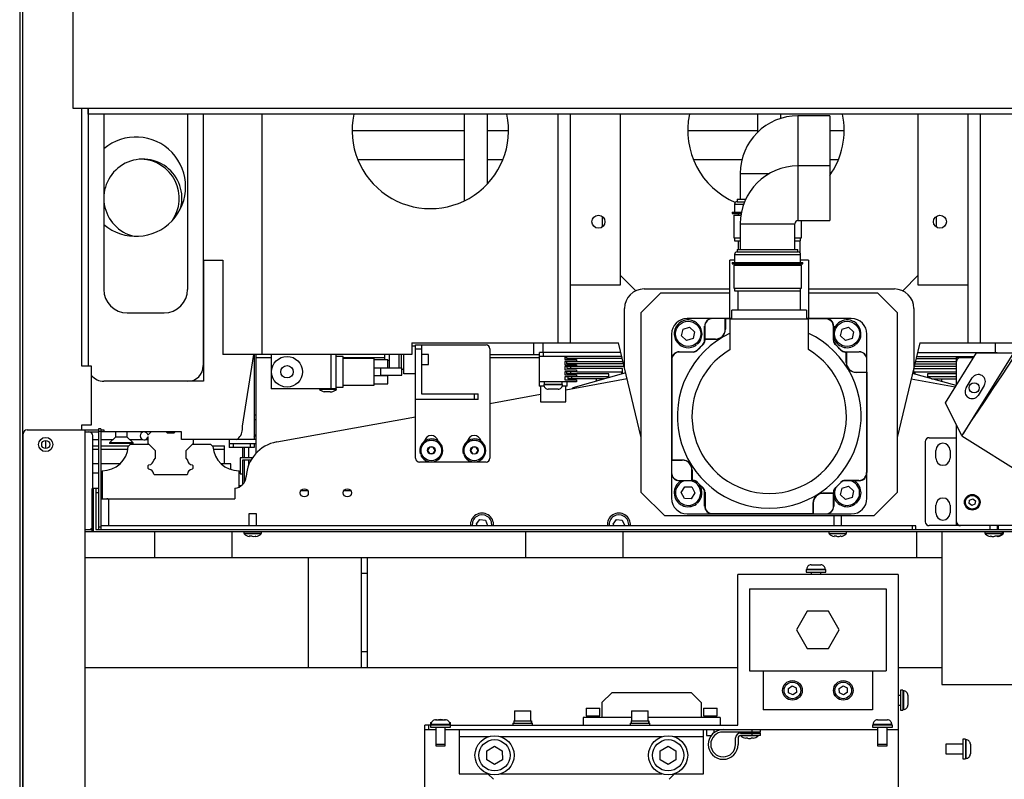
# Model space of a CAD drawing. Header units: inches. Extents: x -15.4 to 39.6, y -30.8 to 39.2.
# Tile 5 of 7: x -15.1 to 4.8, y 6.6 to 21.9. Entities that reach past the tile are written whole.
import ezdxf

# ---------------------------------------------------------------- set-up
doc = ezdxf.new("R2010")
doc.units = ezdxf.units.IN
doc.header["$MEASUREMENT"] = 0

msp = doc.modelspace()

# ---------------------------------------------------------------- linework, layer by layer
at = {"color": 7, "linetype": 'Continuous', "lineweight": 25}
for p, q in [((-15, -24.394), (-15, 35.579)), ((-15.063, 24), (-15.063, -24)), ((-13.994, 23.906), (-13.994, 20.106)), ((-13.994, 20.106), (8.317, 20.106)), ((-13.811, 14.906), (-13.811, 20.106)), ((-13.685, 20.106), (-13.685, 14.919)), ((-13.681, 19.983), (-13.681, 20.106)), ((8.235, 19.983), (-13.681, 19.983)), ((-13.37, 19.983), (-13.37, 16.454)), ((-11.681, 16.454), (-11.681, 19.983)), ((-11.366, 19.983), (-11.366, 14.919)), ((-10.185, 19.983), (-10.185, 15.14)), ((-6.114, 19.983), (-6.114, 18.238)), ((-5.642, 18.585), (-5.642, 19.983)), ((-4.222, 15.379), (-4.222, 19.983)), ((-3.972, 15.379), (-3.972, 19.983)), ((-2.972, 19.983), (-2.972, 16.541)), ((-0.209, 19.983), (-0.209, 19.616)), ((0.264, 19.899), (0.264, 19.983)), ((1.245, 19.951), (0.607, 19.951)), ((0.607, 19.951), (0.607, 17.84)), ((1.245, 19.951), (1.245, 17.84)), ((3.028, 16.541), (3.028, 19.983)), ((4.028, 19.983), (4.028, 15.379)), ((4.278, 19.983), (4.278, 15.379)), ((-8.37, 19.657), (-6.114, 19.657)), ((-5.642, 19.657), (-5.22, 19.657)), ((-1.614, 19.657), (-0.209, 19.657)), ((1.245, 19.657), (1.535, 19.657)), ((-6.114, 19.067), (-8.255, 19.067)), ((-5.335, 19.067), (-5.642, 19.067)), ((-0.521, 19.067), (-1.499, 19.067)), ((1.421, 19.067), (1.245, 19.067)), ((1.245, 18.94), (0.607, 18.94)), ((-0.555, 18.789), (-0.555, 18.27)), ((-0.555, 18.789), (0.036, 18.789)), ((-0.617, 18.27), (-0.617, 18.22)), ((-0.617, 18.27), (-0.445, 18.27)), ((-0.67, 18.17), (-0.67, 18.01)), ((-0.67, 18.17), (-0.486, 18.17)), ((-0.62, 18.22), (-0.467, 18.22)), ((-3.332, 17.713), (-3.332, 17.923)), ((-0.716, 18.01), (-0.716, 17.98)), ((-0.716, 18.01), (-0.531, 18.01)), ((-0.716, 17.98), (-0.537, 17.98)), ((-0.686, 17.952), (-0.686, 17.494)), ((-0.686, 17.952), (-0.541, 17.952)), ((-0.599, 17.98), (-0.599, 17.952)), ((3.387, 17.923), (3.387, 17.713)), ((-0.555, 17.778), (-0.555, 17.258)), ((-0.555, 17.778), (0.545, 17.778)), ((0.545, 17.258), (0.545, 17.778)), ((0.607, 17.84), (1.245, 17.84)), ((0.677, 17.494), (0.677, 17.84)), ((-0.686, 17.494), (-0.555, 17.494)), ((-0.67, 17.494), (-0.67, 17.435)), ((0.545, 17.494), (0.677, 17.494)), ((0.66, 17.435), (0.66, 17.494)), ((-0.67, 17.435), (-0.555, 17.435)), ((-0.617, 17.258), (-0.617, 17.208)), ((-0.617, 17.258), (0.607, 17.258)), ((-0.597, 17.435), (-0.597, 17.258)), ((0.545, 17.435), (0.66, 17.435)), ((0.607, 17.208), (0.607, 17.258)), ((0.653, 17.185), (0.653, 17.435)), ((-0.67, 17.158), (-0.67, 16.998)), ((-0.67, 17.158), (0.66, 17.158)), ((-0.62, 17.208), (0.61, 17.208)), ((0.66, 16.998), (0.66, 17.158)), ((-11.366, 17.045), (-10.972, 17.045)), ((-11.362, 17.045), (-11.362, 14.604)), ((-10.972, 17.045), (-10.972, 15.14)), ((-0.67, 17.046), (-0.764, 17.046)), ((-0.764, 15.869), (-0.764, 17.046)), ((-0.716, 16.998), (-0.716, 16.968)), ((-0.716, 16.998), (0.707, 16.998)), ((-0.716, 16.968), (0.707, 16.968)), ((-0.686, 16.94), (-0.686, 16.482)), ((-0.686, 16.94), (0.677, 16.94)), ((-0.599, 16.968), (-0.599, 16.94)), ((0.59, 16.94), (0.59, 16.968)), ((0.819, 17.046), (0.66, 17.046)), ((0.677, 16.482), (0.677, 16.94)), ((0.707, 16.968), (0.707, 16.998)), ((0.819, 17.046), (0.819, 15.869)), ((-2.66, 16.425), (-2.972, 16.738)), ((3.028, 16.738), (2.715, 16.425)), ((-2.972, 16.541), (-3.972, 16.541)), ((-2.492, 16.463), (-0.764, 16.463)), ((-0.686, 16.482), (0.677, 16.482)), ((-0.67, 16.482), (-0.67, 16.423)), ((0.66, 16.423), (0.66, 16.482)), ((0.819, 16.463), (2.547, 16.463)), ((4.028, 16.541), (3.028, 16.541)), ((-2.551, 15.988), (-2.153, 16.386)), ((-2.153, 16.386), (-0.764, 16.386)), ((-0.67, 16.423), (0.66, 16.423)), ((-0.601, 16.423), (-0.601, 16.034)), ((0.656, 16.034), (0.656, 16.423)), ((0.819, 16.386), (2.208, 16.386)), ((2.208, 16.386), (2.606, 15.988)), ((-2.886, 14.87), (-2.886, 16.069)), ((2.941, 16.069), (2.941, 14.87)), ((-12.898, 15.982), (-12.154, 15.982)), ((-2.551, 12.367), (-2.551, 15.988)), ((-1.121, 15.867), (-1.626, 15.867)), ((-1.112, 15.866), (-1.114, 15.869)), ((-0.722, 15.869), (-1.114, 15.869)), ((-0.858, 15.866), (-1.112, 15.866)), ((-0.854, 15.862), (-0.858, 15.866)), ((-0.858, 15.652), (-0.858, 15.866)), ((-0.722, 15.862), (-0.854, 15.862)), ((-0.854, 15.862), (-0.854, 15.652)), ((-0.76, 15.861), (0.815, 15.861)), ((-0.76, 15.241), (-0.76, 15.861)), ((0.778, 16.034), (-0.722, 16.034)), ((-0.722, 15.861), (-0.722, 16.034)), ((0.778, 16.034), (0.778, 15.861)), ((1.169, 15.869), (0.778, 15.869)), ((1.163, 15.862), (0.778, 15.862)), ((0.815, 15.861), (0.815, 15.241)), ((1.169, 15.869), (1.163, 15.862)), ((1.681, 15.867), (1.176, 15.867)), ((2.606, 15.988), (2.606, 12.367)), ((-1.705, 15.654), (-1.574, 15.693)), ((-1.574, 15.693), (-1.474, 15.599)), ((-1.272, 15.711), (-1.269, 15.709)), ((-1.272, 15.431), (-1.272, 15.711)), ((-1.269, 15.709), (-1.269, 15.455)), ((1.321, 15.705), (1.327, 15.711)), ((1.321, 15.429), (1.321, 15.705)), ((1.327, 15.711), (1.327, 15.431)), ((1.496, 15.654), (1.627, 15.693)), ((1.627, 15.693), (1.727, 15.599)), ((-1.94, 15.554), (-1.94, 15.049)), ((-1.736, 15.52), (-1.705, 15.654)), ((-1.637, 15.427), (-1.736, 15.52)), ((-1.506, 15.466), (-1.637, 15.427)), ((-1.474, 15.599), (-1.506, 15.466)), ((-0.854, 15.652), (-0.858, 15.652)), ((1.465, 15.52), (1.496, 15.654)), ((1.565, 15.427), (1.465, 15.52)), ((1.696, 15.466), (1.565, 15.427)), ((1.727, 15.599), (1.696, 15.466)), ((1.995, 15.049), (1.995, 15.554)), ((-7.165, 15.379), (-3.007, 15.379)), ((-7.165, 15.379), (-7.165, 15.14)), ((-7.091, 15.308), (-7.165, 15.308)), ((-7.091, 13.054), (-7.091, 15.337)), ((-7.091, 15.337), (-5.674, 15.337)), ((-6.973, 15.337), (-6.973, 14.353)), ((-4.721, 15.379), (-4.721, 15.14)), ((-4.525, 15.182), (-4.525, 15.379)), ((-2.551, 13.469), (-3.007, 15.379)), ((-1.44, 15.334), (-1.457, 15.354)), ((-1.433, 15.373), (-1.417, 15.353)), ((-1.31, 15.345), (-1.417, 15.237)), ((-1.31, 15.345), (-1.303, 15.342)), ((-1.265, 15.429), (-1.272, 15.431)), ((-1.265, 15.451), (-1.269, 15.455)), ((-1.269, 15.455), (-1.055, 15.455)), ((-1.055, 15.451), (-1.265, 15.451)), ((-1.265, 15.451), (-1.265, 15.429)), ((-1.055, 15.451), (-1.055, 15.455)), ((1.327, 15.431), (1.321, 15.429)), ((1.359, 15.342), (1.365, 15.345)), ((1.472, 15.237), (1.365, 15.345)), ((1.762, 15.334), (1.745, 15.354)), ((1.768, 15.373), (1.785, 15.353)), ((3.062, 15.379), (2.606, 13.469)), ((3.062, 15.379), (5.093, 15.379)), ((4.58, 15.379), (4.58, 15.182)), ((-7.165, 15.14), (-10.972, 15.14)), ((-10.579, 13.698), (-10.352, 15.14)), ((-10.343, 15.14), (-10.343, 13.428)), ((-10.307, 15.14), (-10.307, 13.15)), ((-10, 15.079), (-10.307, 15.079)), ((-10, 15.14), (-10, 14.45)), ((-8.79, 14.45), (-8.79, 15.14)), ((-8.7, 15.14), (-8.7, 14.45)), ((-8.548, 15.105), (-8.7, 15.105)), ((-8.548, 14.485), (-8.548, 15.105)), ((-7.721, 15.079), (-8.548, 15.079)), ((-7.721, 15.14), (-7.721, 15.035)), ((-7.619, 14.875), (-7.619, 15.14)), ((-7.422, 14.875), (-7.422, 15.143)), ((-7.375, 14.875), (-7.375, 15.143)), ((-7.327, 14.756), (-7.327, 15.14)), ((-7.091, 15.258), (-6.973, 15.258)), ((-6.831, 15.14), (-6.973, 15.14)), ((-6.831, 14.943), (-6.831, 15.14)), ((-5.595, 15.258), (-5.595, 13.054)), ((-5.595, 15.143), (-4.721, 15.143)), ((-4.598, 15.079), (-5.595, 15.079)), ((-4.721, 15.14), (-4.598, 15.14)), ((-2.96, 15.182), (-4.598, 15.182)), ((-4.598, 14.592), (-4.598, 15.182)), ((-2.941, 15.103), (-4.598, 15.103)), ((-4.519, 15.103), (-4.519, 15.182)), ((-4.086, 15.103), (-4.086, 15.04)), ((-4.047, 15.079), (-4.086, 15.079)), ((-4.047, 15.064), (-4.047, 15.103)), ((-1.777, 15.193), (-1.783, 15.199)), ((-1.783, 15.199), (-1.504, 15.199)), ((-1.501, 15.193), (-1.777, 15.193)), ((-1.504, 15.199), (-1.501, 15.193)), ((-1.414, 15.231), (-1.417, 15.237)), ((1.472, 15.237), (1.469, 15.231)), ((1.556, 15.193), (1.559, 15.199)), ((1.556, 15.193), (1.578, 15.193)), ((1.559, 15.199), (1.839, 15.199)), ((1.578, 15.193), (1.582, 15.197)), ((1.578, 14.983), (1.578, 15.193)), ((1.582, 15.197), (1.836, 15.197)), ((1.582, 15.197), (1.582, 14.983)), ((1.839, 15.199), (1.836, 15.197)), ((2.997, 15.103), (4.16, 15.103)), ((3.015, 15.182), (4.614, 15.182)), ((3.578, 14.172), (4.204, 15.174)), ((3.801, 14.529), (3.801, 15.082)), ((3.801, 15.082), (4.146, 15.082)), ((4.063, 15.082), (4.063, 15.103)), ((4.103, 15.082), (4.103, 15.103)), ((4.946, 15.174), (4.131, 13.871)), ((4.204, 15.174), (4.946, 15.174)), ((4.536, 15.182), (4.536, 15.174)), ((4.614, 15.174), (4.614, 15.182)), ((-13.614, 14.906), (-13.811, 14.906)), ((-13.685, 14.919), (-13.685, 14.906)), ((-13.614, 13.724), (-13.614, 14.906)), ((-9.967, 14.91), (-10, 14.91)), ((-7.923, 15.065), (-8.548, 15.065)), ((-7.923, 14.525), (-7.923, 15.065)), ((-7.653, 15.035), (-7.923, 15.035)), ((-7.923, 14.875), (-7.371, 14.875)), ((-7.801, 14.875), (-7.801, 14.725)), ((-7.653, 14.875), (-7.653, 15.035)), ((-7.653, 15.032), (-7.619, 15.032)), ((-7.371, 14.725), (-7.371, 14.875)), ((-6.973, 14.943), (-6.831, 14.943)), ((-4.086, 15.04), (-3.85, 15.04)), ((-3.85, 15.001), (-4.086, 15.001)), ((-4.086, 15.001), (-4.086, 14.938)), ((-4.086, 14.938), (-3.85, 14.938)), ((-4.086, 14.899), (-4.086, 14.836)), ((-2.893, 14.899), (-4.086, 14.899)), ((-2.932, 15.064), (-4.047, 15.064)), ((-4.047, 14.954), (-4.047, 14.993)), ((-2.915, 14.993), (-4.047, 14.993)), ((-2.906, 14.954), (-4.047, 14.954)), ((-4.047, 14.899), (-4.047, 14.859)), ((-3.968, 14.859), (-3.968, 14.899)), ((-3.85, 15.04), (-3.85, 15.001)), ((-3.85, 14.938), (-3.85, 14.899)), ((-1.941, 15.042), (-1.935, 15.036)), ((-1.941, 15.042), (-1.941, 12.758)), ((-1.935, 15.036), (-1.935, 13.018)), ((1.578, 14.983), (1.582, 14.983)), ((1.994, 15.039), (1.996, 15.042)), ((1.994, 14.786), (1.994, 15.039)), ((1.996, 12.758), (1.996, 15.042)), ((3.801, 14.899), (2.948, 14.899)), ((2.961, 14.954), (3.801, 14.954)), ((3.801, 14.993), (2.97, 14.993)), ((2.987, 15.064), (3.801, 15.064)), ((-10, 14.68), (-9.967, 14.68)), ((-7.653, 14.715), (-7.923, 14.715)), ((-7.801, 14.725), (-7.371, 14.725)), ((-7.653, 14.555), (-7.653, 14.715)), ((-7.371, 14.845), (-7.327, 14.845)), ((-7.091, 14.756), (-7.327, 14.756)), ((-4.086, 14.836), (-3.85, 14.836)), ((-3.85, 14.796), (-4.086, 14.796)), ((-4.086, 14.796), (-4.086, 14.733)), ((-4.086, 14.733), (-3.85, 14.733)), ((-3.201, 14.694), (-4.086, 14.694)), ((-4.086, 14.694), (-4.086, 14.631)), ((-2.925, 14.859), (-4.047, 14.859)), ((-4.047, 14.757), (-4.047, 14.796)), ((-3.201, 14.757), (-4.047, 14.757)), ((-4.027, 14.694), (-4.027, 14.655)), ((-3.968, 14.757), (-3.968, 14.796)), ((-3.949, 14.655), (-3.949, 14.694)), ((-2.862, 14.772), (-3.929, 14.473)), ((-3.85, 14.836), (-3.85, 14.796)), ((-3.85, 14.733), (-3.85, 14.694)), ((-3.843, 14.796), (-2.925, 14.796)), ((-3.201, 14.701), (-3.201, 14.757)), ((-3.201, 14.677), (-3.201, 14.694)), ((-2.945, 14.796), (-2.945, 14.749)), ((-2.925, 14.755), (-2.925, 14.859)), ((1.779, 14.786), (1.994, 14.786)), ((1.779, 14.782), (1.779, 14.786)), ((1.99, 14.782), (1.779, 14.782)), ((1.994, 14.786), (1.99, 14.782)), ((1.99, 14.782), (1.99, 12.765)), ((3.793, 14.516), (2.915, 14.762)), ((2.941, 14.859), (3.801, 14.859)), ((2.941, 14.755), (2.941, 14.859)), ((2.941, 14.796), (3.801, 14.796)), ((2.961, 14.796), (2.961, 14.749)), ((3.217, 14.757), (3.217, 14.677)), ((3.801, 14.757), (3.217, 14.757)), ((3.801, 14.694), (3.217, 14.694)), ((3.256, 14.694), (3.256, 14.666)), ((3.991, 14.471), (4.116, 14.671)), ((-11.362, 14.604), (-13.37, 14.604)), ((-8.7, 14.485), (-8.548, 14.485)), ((-8.548, 14.525), (-7.923, 14.525)), ((-7.923, 14.555), (-7.653, 14.555)), ((-4.603, 14.592), (-4.603, 14.507)), ((-3.85, 14.592), (-4.603, 14.592)), ((-4.505, 14.507), (-4.603, 14.507)), ((-4.576, 14.507), (-4.576, 14.187)), ((-4.136, 14.534), (-4.51, 14.534)), ((-4.503, 14.592), (-4.503, 14.544)), ((-4.503, 14.544), (-4.142, 14.544)), ((-4.043, 14.507), (-4.143, 14.507)), ((-4.142, 14.544), (-4.142, 14.592)), ((-4.086, 14.631), (-3.85, 14.631)), ((-4.069, 14.433), (-2.835, 14.657)), ((-4.069, 14.187), (-4.069, 14.507)), ((-4.043, 14.507), (-4.043, 14.592)), ((-3.282, 14.655), (-4.027, 14.655)), ((-3.929, 14.459), (-3.929, 14.473)), ((-3.85, 14.631), (-3.85, 14.592)), ((-3.449, 14.608), (-3.449, 14.655)), ((3.773, 14.485), (2.887, 14.645)), ((3.298, 14.655), (3.801, 14.655)), ((3.504, 14.597), (3.504, 14.655)), ((4.358, 14.52), (4.233, 14.32)), ((-8.686, 14.45), (-10, 14.45)), ((-8.683, 14.441), (-9.028, 14.441)), ((-8.81, 14.394), (-8.93, 14.394)), ((-6.973, 14.353), (-5.831, 14.353)), ((-5.91, 14.353), (-5.91, 14.235)), ((-5.831, 14.235), (-5.831, 14.353)), ((-5.595, 14.157), (-4.576, 14.342)), ((-4.224, 14.446), (-4.422, 14.446)), ((-5.831, 14.235), (-7.091, 14.235)), ((-4.576, 14.187), (-4.069, 14.187)), ((3.903, 13.505), (3.578, 14.172)), ((-10.343, 13.925), (-10.307, 13.925)), ((-9.888, 13.381), (-7.091, 13.887)), ((-13.811, 13.724), (-13.614, 13.724)), ((-13.811, 13.626), (-13.811, 13.724)), ((-10.579, 13.634), (-10.579, 13.698)), ((-10.343, 13.835), (-10.307, 13.835)), ((3.801, 11.696), (3.801, 13.715)), ((-14.992, -7.949), (-14.992, 13.547)), ((-14.913, 13.626), (-13.748, 13.626)), ((-13.748, -6.138), (-13.748, 13.626)), ((-13.748, 13.625), (-13.479, 13.625)), ((-13.748, 13.586), (-13.672, 13.586)), ((-13.663, 13.585), (-13.479, 13.585)), ((-13.593, 12.444), (-13.593, 13.507)), ((-13.479, 13.645), (-13.479, 11.617)), ((-13.432, 13.645), (-13.479, 13.645)), ((-13.479, 13.597), (-13.432, 13.597)), ((-13.432, 13.645), (-13.432, 11.617)), ((-13.432, 13.625), (-13.37, 13.625)), ((-11.808, 13.585), (-13.432, 13.585)), ((-13.37, 13.625), (-13.37, 13.585)), ((-13.135, 13.585), (-13.135, 13.479)), ((-12.899, 13.479), (-12.899, 13.585)), ((-12.477, 13.526), (-12.418, 13.585)), ((-12.477, 13.516), (-12.477, 13.526)), ((-12.477, 13.349), (-12.477, 13.492)), ((-12.115, 13.585), (-12.096, 13.565)), ((-12.096, 13.565), (-11.954, 13.565)), ((-11.954, 13.565), (-11.934, 13.585)), ((-11.808, 13.428), (-11.808, 13.585)), ((-10.343, 13.488), (-10.307, 13.524)), ((3.903, 13.505), (6.907, 11.628)), ((-14.543, 13.412), (-14.543, 13.249)), ((-14.539, 13.249), (-14.539, 13.412)), ((-13.593, 13.428), (-13.479, 13.428)), ((-13.593, 13.305), (-13.479, 13.305)), ((-13.432, 13.428), (-13.186, 13.428)), ((-13.432, 13.305), (-12.863, 13.305)), ((-13.135, 13.479), (-13.253, 13.361)), ((-13.253, 13.361), (-13.253, 13.349)), ((-12.781, 13.361), (-13.253, 13.361)), ((-12.781, 13.349), (-13.253, 13.349)), ((-12.899, 13.479), (-13.135, 13.479)), ((-12.781, 13.361), (-12.899, 13.479)), ((-12.837, 13.329), (-12.876, 13.293)), ((-12.847, 13.428), (-12.584, 13.428)), ((-12.458, 13.329), (-12.837, 13.329)), ((-12.781, 13.349), (-12.781, 13.361)), ((-12.531, 13.428), (-12.477, 13.428)), ((-12.329, 13.2), (-12.477, 13.349)), ((-10.307, 13.428), (-11.808, 13.428)), ((-11.572, 13.349), (-11.72, 13.2)), ((-11.212, 13.329), (-11.592, 13.329)), ((-11.572, 13.428), (-11.572, 13.349)), ((-11.173, 13.293), (-11.212, 13.329)), ((-11.187, 13.305), (-10.938, 13.305)), ((-10.938, 12.939), (-10.938, 13.305)), ((-10.843, 13.428), (-10.843, 13.268)), ((-10.843, 13.348), (-10.307, 13.348)), ((-10.764, 13.348), (-10.764, 13.268)), ((-10.422, 13.348), (-10.422, 13.268)), ((-10.343, 13.348), (-10.343, 13.268)), ((3.171, 11.775), (3.171, 13.389)), ((3.249, 13.468), (3.801, 13.468)), ((-13.479, 13.23), (-13.593, 13.23)), ((-12.884, 13.23), (-13.432, 13.23)), ((-12.329, 13.053), (-12.329, 13.2)), ((-11.72, 13.2), (-11.72, 13.053)), ((-10.938, 13.23), (-11.165, 13.23)), ((-10.343, 13.268), (-10.843, 13.268)), ((-10.579, 13.268), (-10.579, 13.064)), ((-10.536, 13.064), (-10.536, 13.268)), ((-10.453, 13.268), (-10.453, 13.064)), ((-6.999, 13.145), (-6.977, 13.154)), ((-6.961, 13.116), (-6.984, 13.107)), ((-6.814, 13.276), (-6.851, 13.21)), ((-6.851, 13.21), (-6.813, 13.146)), ((-6.739, 13.276), (-6.814, 13.276)), ((-6.813, 13.146), (-6.738, 13.147)), ((-6.701, 13.212), (-6.739, 13.276)), ((-6.738, 13.147), (-6.701, 13.212)), ((-6.133, 13.145), (-6.11, 13.154)), ((-6.095, 13.116), (-6.118, 13.107)), ((-5.949, 13.275), (-5.985, 13.21)), ((-5.985, 13.21), (-5.946, 13.145)), ((-5.874, 13.277), (-5.949, 13.275)), ((-5.946, 13.145), (-5.871, 13.147)), ((-5.835, 13.213), (-5.874, 13.277)), ((-5.871, 13.147), (-5.835, 13.213)), ((3.382, 13.054), (3.382, 13.212)), ((3.668, 13.212), (3.668, 13.054)), ((-13.479, 12.939), (-13.593, 12.939)), ((-13.047, 12.939), (-13.432, 12.939)), ((-12.475, 12.907), (-12.461, 12.921)), ((-12.475, 12.846), (-12.475, 12.907)), ((-12.364, 13.017), (-12.329, 13.053)), ((-11.72, 13.053), (-11.685, 13.017)), ((-11.589, 12.921), (-11.575, 12.907)), ((-11.575, 12.907), (-11.575, 12.846)), ((-10.813, 12.939), (-11.002, 12.939)), ((-10.813, 12.828), (-10.813, 12.939)), ((-10.622, 13.064), (-10.622, 12.741)), ((-10.375, 13.064), (-10.622, 13.064)), ((-10.575, 13.017), (-10.575, 12.741)), ((-10.405, 13.017), (-10.575, 13.017)), ((-10.536, 12.575), (-10.536, 13.017)), ((-10.453, 13.017), (-10.453, 12.917)), ((-5.674, 12.975), (-7.012, 12.975)), ((-1.935, 13.018), (-1.939, 13.014)), ((-1.724, 13.014), (-1.939, 13.014)), ((-1.939, 13.014), (-1.939, 12.761)), ((-1.935, 13.018), (-1.724, 13.018)), ((-1.724, 13.018), (-1.724, 13.014)), ((-13.479, 12.751), (-13.593, 12.751)), ((-13.403, 12.801), (-13.403, 12.239)), ((-12.461, 12.832), (-12.475, 12.846)), ((-12.35, 12.722), (-12.364, 12.736)), ((-11.699, 12.722), (-12.35, 12.722)), ((-11.685, 12.736), (-11.699, 12.722)), ((-11.575, 12.846), (-11.589, 12.832)), ((-10.647, 12.473), (-10.647, 12.801)), ((-10.622, 12.741), (-10.575, 12.741)), ((-10.579, 12.741), (-10.579, 12.52)), ((-1.939, 12.761), (-1.941, 12.758)), ((-1.94, 12.751), (-1.94, 12.247)), ((-1.523, 12.817), (-1.527, 12.817)), ((-1.527, 12.603), (-1.527, 12.817)), ((-1.523, 12.817), (-1.523, 12.607)), ((1.996, 12.758), (1.99, 12.765)), ((1.995, 12.247), (1.995, 12.751)), ((-10.609, 12.495), (-10.647, 12.495)), ((-1.783, 12.601), (-1.781, 12.603)), ((-1.504, 12.601), (-1.783, 12.601)), ((-1.781, 12.603), (-1.527, 12.603)), ((-1.523, 12.607), (-1.527, 12.603)), ((-1.523, 12.607), (-1.501, 12.607)), ((-1.501, 12.607), (-1.504, 12.601)), ((-1.417, 12.563), (-1.414, 12.569)), ((-1.417, 12.563), (-1.31, 12.455)), ((1.365, 12.455), (1.472, 12.563)), ((1.469, 12.569), (1.472, 12.563)), ((1.496, 12.452), (1.627, 12.492)), ((1.832, 12.607), (1.556, 12.607)), ((1.559, 12.601), (1.556, 12.607)), ((1.839, 12.601), (1.559, 12.601)), ((1.627, 12.492), (1.727, 12.398)), ((1.832, 12.607), (1.839, 12.601)), ((-13.601, 11.57), (-13.601, 12.444)), ((-13.479, 12.444), (-13.601, 12.444)), ((-13.601, 12.365), (-13.577, 12.365)), ((-13.577, 11.57), (-13.577, 12.444)), ((-13.53, 12.444), (-13.53, 11.617)), ((-13.53, 12.365), (-13.479, 12.365)), ((-10.733, 12.45), (-10.733, 12.239)), ((-9.262, 12.397), (-9.404, 12.397)), ((-8.396, 12.397), (-8.538, 12.397)), ((-2.076, 11.892), (-2.551, 12.367)), ((-1.742, 12.363), (-1.67, 12.479)), ((-1.678, 12.242), (-1.742, 12.363)), ((-1.67, 12.479), (-1.533, 12.475)), ((-1.469, 12.354), (-1.541, 12.238)), ((-1.533, 12.475), (-1.469, 12.354)), ((-1.303, 12.458), (-1.31, 12.455)), ((-1.272, 12.369), (-1.265, 12.371)), ((-1.272, 12.089), (-1.272, 12.369)), ((-1.265, 12.371), (-1.265, 12.095)), ((1.321, 12.349), (1.11, 12.349)), ((1.11, 12.349), (1.11, 12.346)), ((1.324, 12.346), (1.11, 12.346)), ((1.321, 12.371), (1.321, 12.349)), ((1.321, 12.371), (1.327, 12.369)), ((1.321, 12.349), (1.324, 12.346)), ((1.324, 12.091), (1.324, 12.346)), ((1.327, 12.369), (1.327, 12.089)), ((1.365, 12.455), (1.359, 12.458)), ((1.465, 12.319), (1.496, 12.452)), ((1.565, 12.225), (1.465, 12.319)), ((1.727, 12.398), (1.696, 12.265)), ((2.606, 12.367), (2.131, 11.892)), ((-13.432, 12.239), (-10.733, 12.239)), ((-13.266, 11.692), (-13.266, 12.2)), ((-1.541, 12.238), (-1.678, 12.242)), ((-1.44, 12.132), (-1.457, 12.153)), ((-1.433, 12.172), (-1.417, 12.151)), ((-1.265, 12.095), (-1.272, 12.089)), ((0.91, 11.938), (0.91, 12.149)), ((0.91, 12.149), (0.913, 12.149)), ((0.913, 12.149), (0.913, 11.934)), ((1.696, 12.265), (1.565, 12.225)), ((1.762, 12.132), (1.745, 12.153)), ((1.768, 12.172), (1.785, 12.151)), ((3.382, 11.952), (3.382, 12.109)), ((3.668, 12.109), (3.668, 11.952)), ((4.053, 12.142), (4.061, 12.21)), ((4.107, 12.101), (4.053, 12.142)), ((4.061, 12.21), (4.124, 12.236)), ((4.17, 12.127), (4.107, 12.101)), ((4.124, 12.236), (4.179, 12.194)), ((4.179, 12.194), (4.17, 12.127)), ((-10.449, 11.932), (-10.449, 11.692)), ((-10.296, 11.932), (-10.449, 11.932)), ((-10.296, 11.692), (-10.296, 11.932)), ((-1.626, 11.933), (-1.121, 11.933)), ((-1.114, 11.932), (-1.108, 11.938)), ((-1.114, 11.932), (1.169, 11.932)), ((-1.108, 11.938), (0.91, 11.938)), ((0.91, 11.938), (0.913, 11.934)), ((0.913, 11.934), (1.167, 11.934)), ((1.167, 11.934), (1.169, 11.932)), ((1.176, 11.933), (1.681, 11.933)), ((1.327, 12.089), (1.324, 12.091)), ((-5.867, 11.73), (-5.799, 11.821)), ((-5.851, 11.692), (-5.867, 11.73)), ((-5.799, 11.821), (-5.686, 11.807)), ((-5.686, 11.807), (-5.642, 11.702)), ((-5.642, 11.702), (-5.649, 11.692)), ((-3.112, 11.724), (-3.048, 11.818)), ((-3.096, 11.692), (-3.112, 11.724)), ((-3.048, 11.818), (-2.935, 11.81)), ((-2.935, 11.81), (-2.885, 11.708)), ((-2.885, 11.708), (-2.896, 11.692)), ((2.131, 11.892), (-2.076, 11.892)), ((1.33, 11.892), (1.33, 11.692)), ((1.484, 11.692), (1.484, 11.892)), ((-13.748, 11.617), (-13.601, 11.617)), ((13.843, 11.57), (-13.748, 11.57)), ((-13.53, 11.617), (13.556, 11.617)), ((-13.432, 11.664), (-13.479, 11.664)), ((2.982, 11.692), (-13.432, 11.692)), ((-12.345, 11.046), (-12.345, 11.57)), ((-10.786, 11.046), (-10.786, 11.57)), ((-10.55, 11.57), (-10.55, 11.538)), ((-10.195, 11.538), (-10.55, 11.538)), ((-10.2, 11.53), (-10.545, 11.53)), ((-10.195, 11.538), (-10.195, 11.57)), ((-4.881, 11.57), (-4.881, 11.046)), ((-2.912, 11.046), (-2.912, 11.57)), ((1.23, 11.57), (1.23, 11.538)), ((1.23, 11.538), (1.584, 11.538)), ((1.579, 11.53), (1.234, 11.53)), ((1.584, 11.538), (1.584, 11.57)), ((2.903, 11.692), (2.903, 11.617)), ((2.982, 11.617), (2.982, 11.692)), ((2.994, 11.57), (2.994, 11.046)), ((6.798, 11.696), (3.249, 11.696)), ((3.505, 11.57), (3.505, 8.499)), ((4.371, 11.57), (4.371, 11.538)), ((4.745, 11.538), (4.371, 11.538)), ((4.741, 11.53), (4.376, 11.53)), ((4.472, 11.696), (4.472, 11.617)), ((4.625, 11.617), (4.625, 11.696)), ((4.645, 11.617), (4.645, 11.696)), ((4.726, 11.538), (4.726, 11.57)), ((4.745, 11.538), (4.745, 11.57)), ((-10.38, 11.482), (-10.441, 11.482)), ((-10.307, 11.482), (-10.312, 11.482)), ((1.383, 11.482), (1.333, 11.482)), ((1.475, 11.482), (1.456, 11.482)), ((4.495, 11.482), (4.482, 11.482)), ((4.621, 11.482), (4.567, 11.482)), ((4.641, 11.482), (4.629, 11.482)), ((3.505, 11.046), (-13.748, 11.046)), ((-9.251, 8.842), (-9.251, 11.046)), ((-8.188, 11.046), (-8.188, 8.842)), ((-8.069, 11.046), (-8.069, 8.842)), ((0.87, 10.908), (1.067, 10.908)), ((-8.069, 10.731), (-8.188, 10.731)), ((-0.606, 7.681), (-0.606, 10.712)), ((2.622, 10.712), (-0.606, 10.712)), ((0.769, 10.81), (0.769, 10.76)), ((0.769, 10.81), (1.169, 10.81)), ((0.769, 10.76), (1.169, 10.76)), ((0.781, 10.82), (1.156, 10.82)), ((0.872, 10.76), (0.872, 10.712)), ((1.065, 10.712), (1.065, 10.76)), ((1.169, 10.76), (1.169, 10.81)), ((2.622, 10.712), (2.622, 4.287)), ((-0.371, 10.425), (-0.371, 8.771)), ((-0.371, 10.425), (2.385, 10.425)), ((2.385, 10.425), (2.385, 8.771)), ((0.791, 9.972), (0.575, 9.598)), ((1.223, 9.972), (0.791, 9.972)), ((1.439, 9.598), (1.223, 9.972)), ((0.575, 9.598), (0.791, 9.224)), ((1.223, 9.224), (1.439, 9.598)), ((-8.069, 9.157), (-8.188, 9.157)), ((0.791, 9.224), (1.223, 9.224)), ((-13.748, 8.842), (-0.606, 8.842)), ((-0.371, 8.771), (2.385, 8.771)), ((-0.095, 8.771), (-0.095, 7.984)), ((2.109, 8.771), (2.109, 7.984)), ((2.622, 8.842), (3.505, 8.842)), ((-3.142, 8.331), (-3.339, 8.134)), ((-1.535, 8.331), (-3.142, 8.331)), ((-1.339, 8.134), (-1.535, 8.331)), ((0.415, 8.419), (0.491, 8.468)), ((0.419, 8.329), (0.415, 8.419)), ((0.5, 8.287), (0.419, 8.329)), ((0.491, 8.468), (0.571, 8.427)), ((0.576, 8.336), (0.5, 8.287)), ((0.571, 8.427), (0.576, 8.336)), ((1.438, 8.419), (1.514, 8.468)), ((1.443, 8.329), (1.438, 8.419)), ((1.523, 8.287), (1.443, 8.329)), ((1.514, 8.468), (1.595, 8.427)), ((1.599, 8.336), (1.523, 8.287)), ((1.595, 8.427), (1.599, 8.336)), ((2.719, 8.381), (2.669, 8.381)), ((2.669, 8.381), (2.669, 7.981)), ((2.719, 8.381), (2.719, 7.981)), ((2.721, 8.368), (2.719, 8.368)), ((2.727, 8.368), (2.721, 8.368)), ((2.721, 8.368), (2.721, 8.363)), ((2.73, 8.368), (2.73, 7.994)), ((3.505, 8.499), (9.507, 8.499)), ((-3.339, 8.134), (-3.339, 7.831)), ((-1.339, 8.134), (-1.339, 7.831)), ((2.669, 8.277), (2.622, 8.277)), ((2.818, 8.28), (2.818, 8.082)), ((-5.104, 7.964), (-5.104, 7.768)), ((-5.104, 7.964), (-4.77, 7.964)), ((-4.77, 7.768), (-4.77, 7.964)), ((-3.657, 8.023), (-3.657, 7.866)), ((-3.657, 8.023), (-3.382, 8.023)), ((-3.382, 7.866), (-3.382, 8.023)), ((-2.742, 7.964), (-2.742, 7.768)), ((-2.742, 7.964), (-2.407, 7.964)), ((-2.407, 7.768), (-2.407, 7.964)), ((-1.295, 8.023), (-1.295, 7.866)), ((-1.295, 8.023), (-1.02, 8.023)), ((-1.02, 7.866), (-1.02, 8.023)), ((2.109, 7.984), (-0.095, 7.984)), ((2.622, 8.084), (2.669, 8.084)), ((2.669, 7.981), (2.719, 7.981)), ((2.719, 7.994), (2.721, 7.994)), ((2.721, 7.999), (2.721, 7.994)), ((2.721, 7.994), (2.727, 7.994)), ((-6.69, 7.786), (-6.492, 7.786)), ((-6.665, 7.787), (-6.671, 7.786)), ((-6.51, 7.786), (-6.516, 7.787)), ((-5.117, 7.768), (-5.117, 7.72)), ((-5.117, 7.768), (-4.757, 7.768)), ((-4.758, 7.768), (-4.758, 7.72)), ((-4.757, 7.72), (-4.757, 7.768)), ((-3.717, 7.831), (-3.717, 7.681)), ((-2.742, 7.831), (-3.717, 7.831)), ((-3.657, 7.866), (-3.382, 7.866)), ((-3.598, 7.866), (-3.598, 7.831)), ((-3.441, 7.831), (-3.441, 7.866)), ((-2.755, 7.768), (-2.755, 7.72)), ((-2.755, 7.768), (-2.395, 7.768)), ((-0.961, 7.831), (-2.407, 7.831)), ((-2.396, 7.768), (-2.396, 7.72)), ((-2.395, 7.72), (-2.395, 7.768)), ((-1.295, 7.866), (-1.02, 7.866)), ((-1.236, 7.866), (-1.236, 7.831)), ((-1.079, 7.831), (-1.079, 7.866)), ((-0.961, 7.831), (-0.961, 7.681)), ((2.208, 7.786), (2.406, 7.786)), ((-6.791, 7.681), (-6.906, 7.681)), ((-6.906, 4.287), (-6.906, 7.681)), ((-6.906, 7.59), (-6.687, 7.59)), ((-6.827, 7.59), (-6.827, 7.681)), ((-6.791, 7.731), (-6.791, 7.638)), ((-6.791, 7.731), (-6.771, 7.731)), ((-6.791, 7.688), (-6.391, 7.688)), ((-6.791, 7.638), (-6.391, 7.638)), ((-6.778, 7.698), (-6.404, 7.698)), ((-6.687, 7.638), (-6.687, 7.259)), ((-6.494, 7.259), (-6.494, 7.638)), ((-6.494, 7.59), (2.211, 7.59)), ((-6.41, 7.731), (-6.391, 7.731)), ((-6.391, 7.638), (-6.391, 7.731)), ((-6.391, 7.681), (-0.606, 7.681)), ((-6.217, 7.59), (-6.217, 6.697)), ((-5.134, 7.72), (-5.134, 7.681)), ((-5.134, 7.72), (-4.74, 7.72)), ((-4.74, 7.681), (-4.74, 7.72)), ((-2.772, 7.72), (-2.772, 7.681)), ((-2.772, 7.72), (-2.378, 7.72)), ((-2.378, 7.681), (-2.378, 7.72)), ((-1.295, 6.697), (-1.295, 7.59)), ((-1.236, 7.59), (-1.236, 7.472)), ((-1.079, 7.532), (-1.079, 7.59)), ((-0.151, 7.54), (-0.9, 7.54)), ((-0.447, 7.54), (-0.447, 7.52)), ((-0.324, 7.59), (-0.324, 7.54)), ((-0.293, 7.52), (-0.293, 7.54)), ((-0.151, 7.54), (-0.151, 7.59)), ((2.107, 7.688), (2.107, 7.638)), ((2.107, 7.688), (2.507, 7.688)), ((2.107, 7.638), (2.507, 7.638)), ((2.12, 7.698), (2.494, 7.698)), ((2.211, 7.638), (2.211, 7.259)), ((2.404, 7.259), (2.404, 7.638)), ((2.404, 7.59), (2.622, 7.59)), ((2.507, 7.638), (2.507, 7.688)), ((-5.626, 7.445), (-6.217, 7.445)), ((-2.131, 7.445), (-5.38, 7.445)), ((-1.295, 7.445), (-1.886, 7.445)), ((-1.236, 7.472), (-1.139, 7.472)), ((-0.65, 7.29), (-0.65, 7.42)), ((-0.6, 7.42), (-0.6, 7.29)), ((-0.55, 7.52), (-0.151, 7.52)), ((-0.151, 7.47), (-0.55, 7.47)), ((-0.197, 7.462), (-0.543, 7.462)), ((-0.408, 7.414), (-0.445, 7.414)), ((-0.295, 7.414), (-0.333, 7.414)), ((-0.324, 7.52), (-0.324, 7.47)), ((-0.151, 7.47), (-0.151, 7.52)), ((3.979, 7.397), (3.929, 7.397)), ((3.929, 7.397), (3.929, 6.997)), ((3.979, 7.397), (3.979, 6.997)), ((3.989, 7.384), (3.989, 7.01)), ((-6.687, 7.294), (-6.494, 7.294)), ((-6.687, 7.259), (-6.494, 7.259)), ((-5.661, 7.161), (-5.505, 7.253)), ((-5.66, 6.979), (-5.661, 7.161)), ((-5.505, 7.253), (-5.347, 7.163)), ((-5.347, 7.163), (-5.345, 6.981)), ((-2.167, 7.161), (-2.01, 7.253)), ((-2.165, 6.979), (-2.167, 7.161)), ((-2.01, 7.253), (-1.852, 7.163)), ((-1.852, 7.163), (-1.85, 6.981)), ((2.211, 7.294), (2.404, 7.294)), ((2.211, 7.259), (2.404, 7.259)), ((3.929, 7.293), (3.585, 7.293)), ((3.585, 7.293), (3.585, 7.1)), ((4.078, 7.296), (4.078, 7.098)), ((-5.502, 6.889), (-5.66, 6.979)), ((-5.345, 6.981), (-5.502, 6.889)), ((-2.007, 6.889), (-2.165, 6.979)), ((-1.85, 6.981), (-2.007, 6.889)), ((3.585, 7.1), (3.929, 7.1)), ((3.929, 6.997), (3.979, 6.997)), ((-6.217, 6.697), (-5.626, 6.697)), ((-5.526, 6.588), (-5.635, 6.697)), ((-5.38, 6.697), (-2.131, 6.697)), ((-1.877, 6.697), (-1.986, 6.588)), ((-1.886, 6.697), (-1.295, 6.697))]:
    msp.add_line(p, q, dxfattribs=at)
at = {"color": 7, "linetype": 'Continuous', "lineweight": 25, "flags": 128}
for points in [[(4.92, 15.041), (4.715, 14.734), (4.53, 14.457), (4.366, 14.212), (4.226, 14.001), (4.109, 13.824), (4.034, 13.711), (3.978, 13.624), (3.941, 13.567), (3.918, 13.531), (3.903, 13.505)], [(4.131, 13.871), (4.031, 13.711), (3.937, 13.562)], [(-1.531, 12.601), (-1.527, 12.599), (-1.471, 12.574)]]:
    msp.add_lwpolyline(points, dxfattribs=at)
at = {"color": 7, "linetype": 'Continuous', "lineweight": 25}
for centre, radius in [((-3.41, 17.818), 0.131), ((3.465, 17.818), 0.131), ((-1.605, 15.56), 0.253), ((1.596, 15.56), 0.253), ((-9.68, 14.795), 0.31), ((-9.68, 14.795), 0.125), ((4.155, 14.471), 0.103), ((-14.539, 13.331), 0.143), ((-14.539, 13.331), 0.0814), ((-6.776, 13.211), 0.208), ((-6.776, 13.211), 0.207), ((-6.776, 13.211), 0.0778), ((-5.91, 13.211), 0.208), ((-5.91, 13.211), 0.207), ((-5.91, 13.211), 0.0778), ((-9.333, 12.357), 0.0814), ((-8.467, 12.357), 0.0814), ((4.116, 12.168), 0.157), ((4.116, 12.168), 0.138), ((0.495, 8.378), 0.197), ((0.495, 8.378), 0.167), ((1.519, 8.378), 0.197), ((1.519, 8.378), 0.167), ((-5.503, 7.071), 0.394), ((-5.503, 7.071), 0.315), ((-2.008, 7.071), 0.394), ((-2.008, 7.071), 0.315)]:
    msp.add_circle(centre, radius, dxfattribs=at)
for centre, radius, start, end in [((-6.795, 19.657), 1.575, 168.0607, 11.9393), ((-0.039, 19.657), 1.575, 168.0607, 247.0722), ((0.607, 18.789), 1.162, 90, 180), ((-0.039, 19.657), 1.575, 324.6738, 11.9393), ((-12.722, 18.523), 1, 229.6363, 130.3637), ((-12.583, 18.291), 0.787, 344.9825, 257.3028), ((-12.638, 18.291), 0.787, 324.6849, 87.9942), ((0.607, 17.778), 1.162, 90, 180), ((-0.62, 18.17), 0.05, 90, 180), ((0.607, 17.778), 0.062, 90, 180), ((-0.62, 17.158), 0.05, 90, 180), ((0.61, 17.158), 0.05, 0, 90), ((-12.898, 16.454), 0.472, 180, 270), ((-12.154, 16.454), 0.472, 270, 0), ((-2.492, 16.069), 0.394, 90, 180), ((2.547, 16.069), 0.394, 0, 90), ((-1.626, 15.554), 0.314, 90, 180), ((-1.114, 15.711), 0.157, 90.0042, 179.9966), ((-1.112, 15.709), 0.157, 89.997, 180.003), ((1.163, 15.705), 0.157, 359.997, 90.003), ((1.169, 15.711), 0.157, 0.0034, 89.9958), ((1.681, 15.554), 0.314, 360, 90), ((-1.605, 15.56), 0.28, 312.339, 306.1973), ((1.596, 15.56), 0.28, 312.339, 164.2076), ((0.028, 13.9), 1.85, 115.1843, 64.8157), ((-1.055, 15.652), 0.201, 270, 0), ((-1.055, 15.652), 0.197, 270, 360), ((1.596, 15.56), 0.28, 195.7924, 306.1973), ((-5.674, 15.258), 0.0787, 0, 90), ((0.028, 13.9), 1.963, 132.7105, 137.2895), ((-1.39, 15.431), 0.118, 312.7849, 359.976), ((-1.384, 15.429), 0.118, 312.7097, 0.0001), ((1.439, 15.429), 0.118, 179.9998, 227.2903), ((1.445, 15.431), 0.118, 180.024, 227.2153), ((0.027, 13.9), 1.963, 42.7105, 47.2895), ((-1.783, 15.042), 0.157, 90.0034, 179.9958), ((-1.777, 15.036), 0.157, 89.997, 180.003), ((0.028, 13.9), 1.555, 120.4196, 59.5804), ((-1.504, 15.317), 0.118, 270.024, 317.2153), ((-1.501, 15.311), 0.118, 269.9998, 317.2903), ((1.556, 15.311), 0.118, 222.7097, 270.0001), ((1.559, 15.317), 0.118, 222.7849, 269.976), ((1.836, 15.039), 0.157, 359.997, 90.003), ((1.839, 15.042), 0.157, 0.0042, 89.9966), ((3.879, 15.003), 0.0787, 90, 180), ((-11.681, 14.919), 0.315, 270, 0), ((1.779, 14.983), 0.201, 180, 270), ((1.779, 14.983), 0.197, 180, 270), ((-13.37, 14.919), 0.315, 219.195, 270), ((4.237, 14.596), 0.143, 328, 148), ((-4.499, 14.534), 0.0102, 90, 179.9039), ((-4.422, 14.534), 0.0881, 179.9039, 270), ((-4.224, 14.534), 0.0881, 270, 0.0961), ((-4.146, 14.534), 0.0102, 0.0961, 90), ((-9.025, 14.445), 0.005, 90, 229.9899), ((-8.884, 14.613), 0.224, 229.9899, 259.2768), ((-8.795, 14.447), 0.0548, 254.866, 285.134), ((-8.827, 14.613), 0.224, 280.7101, 310.0101), ((-8.686, 14.445), 0.005, 310.0101, 90), ((4.112, 14.396), 0.142, 148, 328), ((-14.913, 13.547), 0.0787, 90, 180), ((-13.672, 13.507), 0.0787, 0, 90), ((-12.558, 13.504), 0.081, 8.3329, 351.6671), ((-10.815, 13.634), 0.236, 299.1908, 0), ((-6.776, 13.369), 0.142, 14.149, 165.851), ((-5.91, 13.369), 0.142, 14.149, 165.851), ((-13.403, 13.329), 0.528, 270, 356.0193), ((-10.647, 13.329), 0.528, 183.9807, 270), ((-9.755, 12.643), 0.75, 100.2534, 176.7608), ((-6.776, 13.211), 0.232, 206.6269, 196.5235), ((-5.91, 13.211), 0.232, 206.6269, 196.5235), ((3.249, 13.389), 0.0787, 90, 180), ((3.525, 13.212), 0.143, 0, 180), ((-12.468, 13.025), 0.104, 274.2477, 355.7523), ((-11.581, 13.025), 0.104, 184.2477, 265.7523), ((-7.012, 13.054), 0.0787, 180, 270), ((-5.674, 13.054), 0.0787, 270, 0), ((-1.724, 12.817), 0.201, 360, 90), ((-1.724, 12.817), 0.197, 0, 90), ((3.525, 13.054), 0.143, 180, 0), ((-12.468, 12.728), 0.104, 4.2477, 85.7523), ((-11.581, 12.728), 0.104, 94.2477, 175.7523), ((-1.783, 12.758), 0.157, 180.0042, 269.9966), ((-1.781, 12.761), 0.157, 179.997, 270.003), ((1.832, 12.765), 0.157, 269.997, 0.003), ((1.839, 12.758), 0.157, 270.0034, 359.9958), ((-10.753, 12.699), 0.25, 274.6014, 356.7608), ((-1.605, 12.358), 0.28, 119.7999, 306.1973), ((-1.605, 12.358), 0.253, 106.9699, 58.0536), ((-1.504, 12.483), 0.118, 42.7849, 89.976), ((-1.501, 12.489), 0.118, 42.7097, 90.0001), ((-1.605, 12.358), 0.28, 312.339, 35.675), ((0.028, 13.9), 1.963, 222.7105, 227.2895), ((1.596, 12.358), 0.253, 158.4696, 73.0302), ((0.027, 13.9), 1.963, 312.7105, 317.2895), ((1.556, 12.489), 0.118, 89.9998, 137.2903), ((1.559, 12.483), 0.118, 90.024, 137.2153), ((1.596, 12.358), 0.28, 312.339, 59.9898), ((-1.39, 12.369), 0.118, 0.024, 47.2153), ((-1.384, 12.371), 0.118, 359.9998, 47.2903), ((1.11, 12.149), 0.201, 90, 180), ((1.11, 12.149), 0.197, 90, 180), ((1.439, 12.371), 0.118, 132.7097, 180.0001), ((1.445, 12.369), 0.118, 132.7849, 179.976), ((-13.306, 12.2), 0.0394, 360, 90), ((-1.626, 12.247), 0.314, 180, 270), ((-1.108, 12.095), 0.157, 179.997, 270.003), ((1.596, 12.358), 0.28, 195.7924, 306.1973), ((1.681, 12.247), 0.314, 270, 0), ((3.525, 12.109), 0.143, 0, 180), ((-5.755, 11.716), 0.232, 354.0461, 185.9539), ((-5.755, 11.716), 0.197, 352.9694, 187.0306), ((-2.999, 11.716), 0.232, 354.0461, 185.9539), ((-2.999, 11.716), 0.197, 352.9694, 187.0306), ((-1.114, 12.089), 0.157, 180.0034, 269.9958), ((1.167, 12.091), 0.157, 269.997, 0.003), ((1.169, 12.089), 0.157, 270.0042, 359.9966), ((3.525, 11.952), 0.143, 180, 0), ((3.249, 11.775), 0.0787, 180, 270), ((3.879, 11.775), 0.0787, 180, 270), ((-13.672, 11.696), 0.0787, 270, 334.1581), ((-10.542, 11.533), 0.005, 90, 229.9899), ((-10.401, 11.701), 0.224, 229.9899, 260.5073), ((-10.344, 11.701), 0.224, 279.4946, 310.0101), ((-10.203, 11.533), 0.005, 310.0101, 90), ((1.238, 11.533), 0.005, 90, 229.9899), ((1.378, 11.701), 0.224, 229.9899, 259.6975), ((1.436, 11.701), 0.224, 280.293, 310.0101), ((1.576, 11.533), 0.005, 310.0101, 90), ((4.379, 11.533), 0.005, 90, 229.9899), ((4.52, 11.701), 0.224, 229.9899, 260.0651), ((4.577, 11.701), 0.224, 279.9309, 310.0101), ((4.597, 11.701), 0.224, 279.9309, 310.0101), ((4.718, 11.533), 0.005, 310.0101, 90), ((4.738, 11.533), 0.005, 310.0101, 90), ((-10.346, 11.788), 0.308, 263.6185, 276.3815), ((1.42, 11.835), 0.355, 264.0549, 275.9451), ((4.531, 11.823), 0.343, 263.95, 276.05), ((0.87, 10.82), 0.0881, 90, 180.0961), ((1.067, 10.82), 0.0881, 359.9039, 90), ((0.792, 10.82), 0.0102, 180.0961, 270), ((1.145, 10.82), 0.0102, 270, 359.9039), ((2.73, 8.358), 0.0102, 90.0961, 180), ((2.73, 8.28), 0.0881, 0, 90.0961), ((2.73, 8.004), 0.0102, 180, 269.9039), ((2.73, 8.082), 0.0881, 269.9039, 0), ((-6.69, 7.698), 0.0881, 90, 180.0961), ((-6.591, 7.42), 0.369, 84.172, 95.828), ((-6.492, 7.698), 0.0881, 359.9039, 90), ((2.208, 7.698), 0.0881, 90, 180.0961), ((2.406, 7.698), 0.0881, 359.9039, 90), ((-6.767, 7.698), 0.0102, 180.0961, 270), ((-6.414, 7.698), 0.0102, 270, 359.9039), ((-0.9, 7.29), 0.3, 90, 0), ((-0.9, 7.29), 0.25, 90, 0), ((2.13, 7.698), 0.0102, 180.0961, 270), ((2.484, 7.698), 0.0102, 270, 359.9039), ((-0.55, 7.42), 0.1, 90, 180), ((-0.55, 7.42), 0.05, 90, 180), ((-0.539, 7.465), 0.005, 90, 229.9899), ((-0.399, 7.633), 0.224, 229.9899, 258.0893), ((-0.37, 7.781), 0.369, 264.172, 275.828), ((-0.341, 7.633), 0.224, 281.8716, 310.0101), ((-0.201, 7.465), 0.005, 310.0101, 90), ((3.989, 7.373), 0.0102, 90.0961, 180), ((3.99, 7.296), 0.0881, 360, 90.0961), ((3.989, 7.02), 0.0102, 180, 269.9039), ((3.99, 7.098), 0.0881, 269.9039, 0)]:
    msp.add_arc(centre, radius, start, end, dxfattribs=at)

doc.saveas('drawing.dxf')
